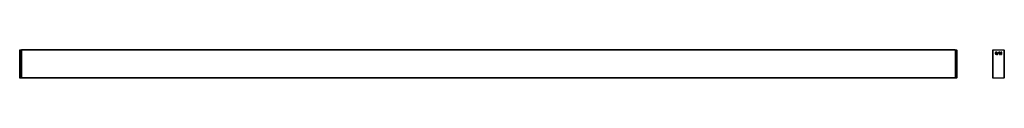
# Model space of a CAD drawing. Header units: millimetres. Extents: x -2132 to 843, y 394 to 479.
import ezdxf

# ---------------------------------------------------------------- set-up
doc = ezdxf.new("R2010")
doc.units = ezdxf.units.MM

msp = doc.modelspace()

# ---------------------------------------------------------------- linework, layer by layer
at = {"color": 7, "linetype": 'Continuous', "lineweight": 25}
for p, q in [((-2131.9, 479), (-2131.6, 479.3)), ((-2131.9, 479), (-2131.6, 479)), ((-2131.9, 394.6), (-2131.9, 479)), ((-2131.6, 479), (-2131.6, 479.3)), ((-2131.6, 479.3), (-2127.2, 479.3)), ((-2127.2, 479), (-2131.6, 479)), ((-2131.6, 479), (-2131.6, 394.6)), ((-2127.2, 479.3), (-2126.9, 479)), ((-2127.2, 479), (-2127.2, 479.3)), ((-2127.2, 394.6), (-2127.2, 479)), ((-2127.2, 479), (-2126.9, 479)), ((694.1, 479.3), (-2126.9, 479.3)), ((-2126.9, 479.3), (-2126.9, 479)), ((694.1, 479), (-2126.9, 479)), ((-2126.9, 479), (-2126.9, 394.6)), ((694.4, 479.3), (694.1, 479)), ((694.1, 479.3), (694.1, 479)), ((694.1, 479), (694.4, 479)), ((694.1, 479), (694.1, 394.6)), ((694.4, 479.3), (698.8, 479.3)), ((694.4, 479.3), (694.4, 479)), ((698.8, 479), (694.4, 479)), ((694.4, 479), (694.4, 394.6)), ((698.8, 479.3), (698.8, 479)), ((699.1, 479), (698.8, 479.3)), ((698.8, 394.6), (698.8, 479)), ((699.1, 479), (698.8, 479)), ((699.1, 479), (699.1, 394.6)), ((808.3, 479.3), (808, 479)), ((808.3, 479), (808, 479)), ((808, 394.6), (808, 479)), ((808.3, 479), (808.3, 479.3)), ((808.3, 479.3), (842.7, 479.3)), ((808.3, 479), (808.3, 394.6)), ((842.7, 479), (808.3, 479)), ((842.7, 479), (842.7, 479.3)), ((843, 479), (842.7, 479.3)), ((842.7, 394.6), (842.7, 479)), ((842.7, 479), (843, 479)), ((843, 479), (843, 394.6)), ((-2131.9, 471.3), (-2132, 471.3)), ((-2132, 467.4), (-2131.9, 467.4)), ((699.1, 471.3), (699.1, 471.3)), ((699.1, 467.4), (699.1, 467.4)), ((826.8, 472.7), (822.8, 466.3)), ((822.8, 466.3), (822.8, 466)), ((822.8, 466), (822.9, 465.9)), ((822.9, 465.9), (823.2, 465.9)), ((823.2, 465.9), (823.3, 466)), ((823.3, 466), (827.3, 472.4)), ((826.9, 472.8), (826.8, 472.7)), ((827.2, 472.8), (826.9, 472.8)), ((827.3, 472.7), (827.2, 472.8)), ((827.3, 472.4), (827.3, 472.7)), ((828.5, 472.7), (828.4, 472.5)), ((828.4, 472.5), (828.4, 466)), ((828.4, 466), (828.5, 465.9)), ((830, 472.7), (828.5, 472.7)), ((828.5, 465.9), (829.7, 465.9)), ((829.7, 465.9), (829.9, 466)), ((829.9, 466), (829.9, 469.5)), ((829.9, 469.5), (831.3, 466)), ((830.1, 472.6), (830, 472.7)), ((832, 468), (830.1, 472.6)), ((831.3, 466), (831.4, 465.9)), ((831.4, 465.9), (832.6, 465.9)), ((832.9, 470.3), (832, 468)), ((832.6, 465.9), (832.7, 466)), ((834, 472.7), (833.9, 472.6)), ((835.5, 472.7), (834, 472.7)), ((834.1, 469.5), (834.1, 466)), ((834.1, 466), (834.3, 465.9)), ((834.3, 465.9), (835.5, 465.9)), ((835.7, 472.5), (835.5, 472.7)), ((835.5, 465.9), (835.7, 466)), ((835.7, 466), (835.7, 472.5)), ((-2131.6, 394.3), (-2131.9, 394.6)), ((-2131.6, 394.6), (-2131.9, 394.6)), ((-2131.6, 394.3), (-2131.6, 394.6)), ((-2131.6, 394.6), (-2127.2, 394.6)), ((-2127.2, 394.3), (-2131.6, 394.3)), ((-2127.2, 394.3), (-2127.2, 394.6)), ((-2126.9, 394.6), (-2127.2, 394.6)), ((-2126.9, 394.6), (-2127.2, 394.3)), ((694.1, 394.6), (-2126.9, 394.6)), ((-2126.9, 394.6), (-2126.9, 394.3)), ((694.1, 394.3), (-2126.9, 394.3)), ((694.1, 394.6), (694.4, 394.3)), ((694.4, 394.6), (694.1, 394.6)), ((694.1, 394.6), (694.1, 394.3)), ((694.4, 394.6), (698.8, 394.6)), ((694.4, 394.6), (694.4, 394.3)), ((698.8, 394.3), (694.4, 394.3)), ((698.8, 394.6), (698.8, 394.3)), ((698.8, 394.6), (699.1, 394.6)), ((698.8, 394.3), (699.1, 394.6)), ((808, 394.6), (808.3, 394.6)), ((808, 394.6), (808.3, 394.3)), ((808.3, 394.6), (842.7, 394.6)), ((808.3, 394.3), (808.3, 394.6)), ((842.7, 394.3), (808.3, 394.3)), ((843, 394.6), (842.7, 394.6)), ((842.7, 394.3), (842.7, 394.6)), ((842.7, 394.3), (843, 394.6))]:
    msp.add_line(p, q, dxfattribs=at)
at = {"color": 7, "linetype": 'Continuous', "lineweight": 25, "flags": 128}
msp.add_lwpolyline([(833.9, 472.6), (833.4, 471.3), (832.9, 470.3)], dxfattribs=at)
at = {"color": 7, "linetype": 'Continuous', "lineweight": 25}
for centre, start, end in [((808.3, 479), 90, 180), ((842.7, 479), 0, 90), ((808.3, 394.6), 180, 270), ((842.7, 394.6), 270, 360)]:
    msp.add_arc(centre, 0.3, start, end, dxfattribs=at)
for points, knots in [([(815.6, 470.7), (815.4, 470.3), (815.3, 469.8), (815.3, 469.4), (815.3, 468.9), (815.4, 468.4), (815.6, 468)], [0.7055556, 0.7055556, 0.7055556, 0.7055556, 1.0583333, 1.0583333, 1.0583333, 1.4111111, 1.4111111, 1.4111111, 1.4111111]), ([(817, 470.1), (816.9, 469.9), (816.8, 469.6), (816.8, 469.4), (816.8, 469.1), (816.9, 468.8), (817, 468.6)], [3.5277778, 3.5277778, 3.5277778, 3.5277778, 3.8805556, 3.8805556, 3.8805556, 4.2333333, 4.2333333, 4.2333333, 4.2333333]), ([(820.2, 472.6), (819.7, 472.8), (819.3, 472.9), (818.8, 472.9), (818.3, 472.9), (817.9, 472.8), (817.4, 472.6)], [4.9388889, 4.9388889, 4.9388889, 4.9388889, 5.2916667, 5.2916667, 5.2916667, 5.6444444, 5.6444444, 5.6444444, 5.6444444]), ([(817.4, 466.1), (817.9, 465.9), (818.3, 465.8), (818.8, 465.8), (819.3, 465.8), (819.7, 465.9), (820.2, 466.1)], [2.1166667, 2.1166667, 2.1166667, 2.1166667, 2.4694444, 2.4694444, 2.4694444, 2.8222222, 2.8222222, 2.8222222, 2.8222222]), ([(819.6, 471.2), (819.3, 471.3), (819.1, 471.3), (818.8, 471.3), (818.5, 471.3), (818.3, 471.3), (818, 471.2)], [4.9388889, 4.9388889, 4.9388889, 4.9388889, 5.2916667, 5.2916667, 5.2916667, 5.6444444, 5.6444444, 5.6444444, 5.6444444]), ([(818, 467.5), (818.3, 467.4), (818.5, 467.4), (818.8, 467.4), (819.1, 467.4), (819.3, 467.4), (819.6, 467.5)], [2.1166667, 2.1166667, 2.1166667, 2.1166667, 2.4694444, 2.4694444, 2.4694444, 2.8222222, 2.8222222, 2.8222222, 2.8222222]), ([(820.2, 466.1), (820.6, 466.3), (821, 466.6), (821.3, 466.9), (821.6, 467.2), (821.9, 467.6), (822, 468)], [2.8222222, 2.8222222, 2.8222222, 2.8222222, 3.175, 3.175, 3.175, 3.5277778, 3.5277778, 3.5277778, 3.5277778]), ([(820.6, 468.6), (820.8, 468.8), (820.8, 469.1), (820.8, 469.4), (820.8, 469.6), (820.8, 469.9), (820.6, 470.1)], [0.7055556, 0.7055556, 0.7055556, 0.7055556, 1.0583333, 1.0583333, 1.0583333, 1.4111111, 1.4111111, 1.4111111, 1.4111111]), ([(822, 468), (822.2, 468.4), (822.3, 468.9), (822.3, 469.4), (822.3, 469.8), (822.2, 470.3), (822, 470.7)], [3.5277778, 3.5277778, 3.5277778, 3.5277778, 3.8805556, 3.8805556, 3.8805556, 4.2333333, 4.2333333, 4.2333333, 4.2333333])]:
    msp.add_open_spline(points, degree=3, knots=knots, dxfattribs=at)
for points in [[(816.3, 471.8), (816, 471.5), (815.8, 471.2), (815.6, 470.7)], [(815.6, 468), (815.8, 467.6), (816, 467.2), (816.3, 466.9)], [(817.4, 472.6), (817, 472.4), (816.6, 472.2), (816.3, 471.8)], [(816.3, 466.9), (816.6, 466.6), (817, 466.3), (817.4, 466.1)], [(817.4, 470.8), (817.2, 470.6), (817.1, 470.4), (817, 470.1)], [(817, 468.6), (817.1, 468.3), (817.2, 468.1), (817.4, 467.9)], [(818, 471.2), (817.8, 471.1), (817.6, 470.9), (817.4, 470.8)], [(817.4, 467.9), (817.6, 467.8), (817.8, 467.6), (818, 467.5)], [(820.2, 470.8), (820, 470.9), (819.8, 471.1), (819.6, 471.2)], [(819.6, 467.5), (819.8, 467.6), (820, 467.8), (820.2, 467.9)], [(821.3, 471.8), (821, 472.2), (820.6, 472.4), (820.2, 472.6)], [(820.6, 470.1), (820.5, 470.4), (820.4, 470.6), (820.2, 470.8)], [(820.2, 467.9), (820.4, 468.1), (820.5, 468.3), (820.6, 468.6)], [(822, 470.7), (821.9, 471.2), (821.6, 471.5), (821.3, 471.8)], [(832.7, 466), (832.9, 466.6), (833.2, 467.2), (833.4, 467.8), (833.7, 468.3), (833.9, 468.9), (834.1, 469.5)]]:
    msp.add_open_spline(points, degree=3, dxfattribs=at)

doc.saveas('drawing.dxf')
